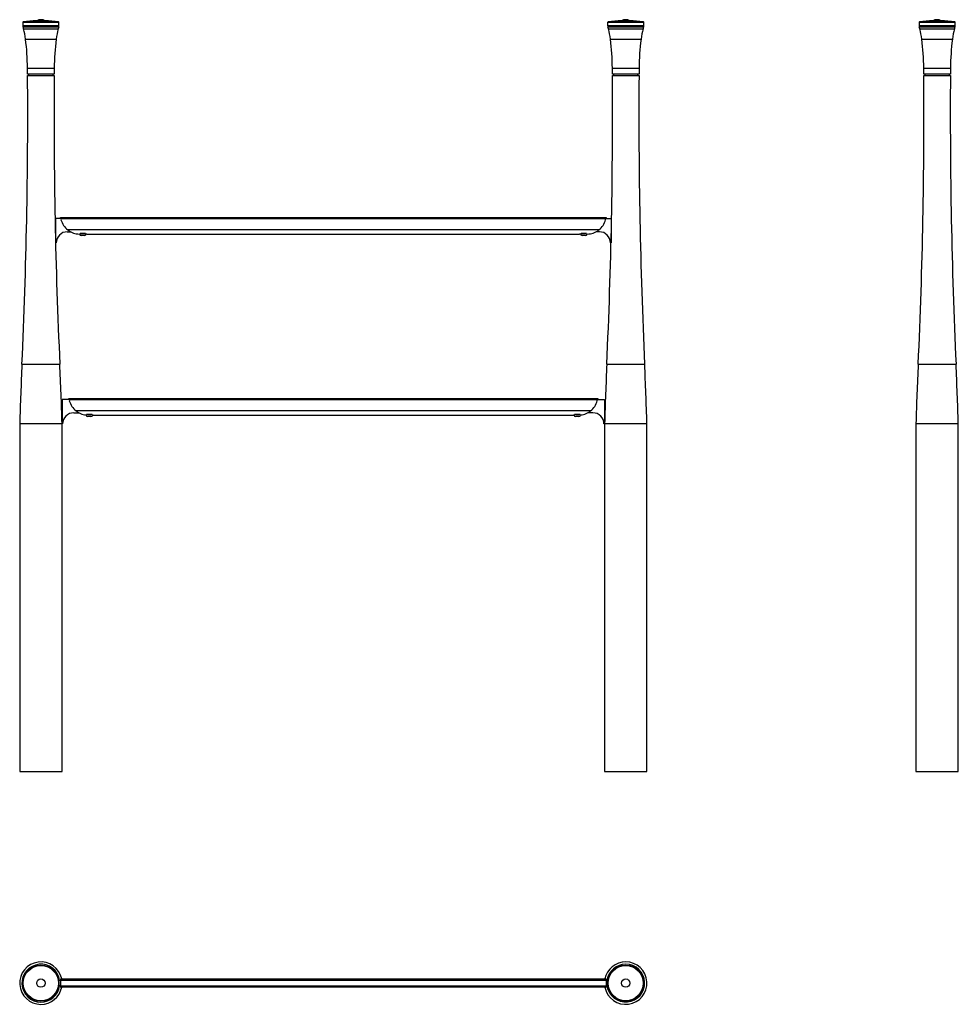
# Model space of a CAD drawing. Header units: millimetres. Extents: x 58 to 227, y 23 to 200.
import ezdxf

# ---------------------------------------------------------------- set-up
doc = ezdxf.new("R2010")
doc.units = ezdxf.units.MM

msp = doc.modelspace()

# ---------------------------------------------------------------- linework, layer by layer
at = {"color": 7, "linetype": 'Continuous', "lineweight": 25}
for p, q in [((58.9, 199.23), (58.9, 198.65)), ((62.9, 199.51), (61.4, 199.51)), ((65.4, 198.65), (65.4, 199.23)), ((163.9, 199.23), (163.9, 198.65)), ((167.15, 199.51), (166.4, 199.51)), ((167.9, 199.51), (167.15, 199.51)), ((170.4, 198.65), (170.4, 199.23)), ((219.81, 199.23), (219.81, 198.65)), ((223.8, 199.51), (222.31, 199.51)), ((226.31, 198.65), (226.31, 199.23)), ((64.54, 189.91), (59.76, 189.91)), ((59.77, 189.71), (62.15, 189.71)), ((59.95, 189.91), (59.95, 189.71)), ((62.15, 189.71), (64.54, 189.71)), ((64.35, 189.71), (64.35, 189.91)), ((169.54, 189.91), (164.76, 189.91)), ((164.77, 189.71), (169.54, 189.71)), ((164.95, 189.91), (164.95, 189.71)), ((169.35, 189.71), (169.35, 189.91)), ((225.45, 189.91), (220.67, 189.91)), ((220.67, 189.71), (225.44, 189.71)), ((220.86, 189.91), (220.86, 189.71)), ((225.26, 189.71), (225.26, 189.91)), ((64.79, 164.03), (64.79, 159.63)), ((65.7, 164.03), (64.79, 164.03)), ((65.72, 163.96), (65.65, 164.21)), ((65.65, 164.21), (163.65, 164.21)), ((65.72, 163.96), (65.76, 163.81)), ((163.59, 163.96), (65.72, 163.96)), ((163.54, 163.81), (163.59, 163.96)), ((163.65, 164.21), (163.59, 163.96)), ((163.6, 164.03), (164.52, 164.03)), ((164.52, 164.03), (164.52, 159.63)), ((66.89, 161.63), (67.49, 161.63)), ((162.33, 161.96), (66.98, 161.96)), ((70.18, 161.3), (69.2, 161.3)), ((69.97, 160.97), (69.41, 160.97)), ((70.45, 161.21), (158.86, 161.21)), ((160.1, 161.3), (159.13, 161.3)), ((159.89, 160.97), (159.34, 160.97)), ((162.42, 161.63), (161.82, 161.63)), ((64.79, 159.63), (64.89, 159.63)), ((164.52, 159.63), (164.42, 159.63)), ((65.96, 131.53), (65.96, 127.13)), ((67.2, 131.53), (65.96, 131.53)), ((67.22, 131.46), (67.15, 131.71)), ((67.15, 131.71), (162.15, 131.71)), ((67.22, 131.46), (67.26, 131.31)), ((162.09, 131.46), (67.22, 131.46)), ((162.04, 131.31), (162.09, 131.46)), ((162.15, 131.71), (162.09, 131.46)), ((162.1, 131.53), (163.35, 131.53)), ((163.35, 131.53), (163.35, 127.13)), ((68.06, 129.13), (68.99, 129.13)), ((160.83, 129.46), (68.48, 129.46)), ((161.25, 129.13), (160.32, 129.13)), ((71.37, 128.8), (70.34, 128.8)), ((71.13, 128.47), (70.58, 128.47)), ((71.55, 128.71), (157.76, 128.71)), ((158.97, 128.8), (157.94, 128.8)), ((158.73, 128.47), (158.18, 128.47)), ((58.35, 127.21), (58.35, 64.71)), ((58.35, 127.21), (62.15, 127.21)), ((62.15, 127.21), (65.96, 127.21)), ((65.96, 64.71), (65.96, 127.13)), ((65.96, 127.13), (66.06, 127.13)), ((163.35, 127.13), (163.25, 127.13)), ((163.35, 127.21), (170.96, 127.21)), ((163.35, 127.13), (163.35, 64.71)), ((170.96, 64.71), (170.96, 127.21)), ((219.25, 127.21), (219.25, 64.71)), ((219.25, 127.21), (226.86, 127.21)), ((226.86, 64.71), (226.86, 127.21)), ((58.35, 64.71), (62.15, 64.71)), ((62.15, 64.71), (65.96, 64.71)), ((163.35, 64.71), (170.96, 64.71)), ((219.25, 64.71), (226.86, 64.71)), ((65.65, 27.22), (65.36, 27.22)), ((65.65, 27.22), (65.65, 26.22)), ((163.65, 27.22), (65.65, 27.22)), ((65.72, 27.47), (163.59, 27.47)), ((163.65, 27.22), (163.94, 27.22)), ((163.65, 27.22), (163.65, 26.22)), ((65.65, 26.22), (65.36, 26.22)), ((65.65, 26.22), (163.65, 26.22)), ((163.59, 25.97), (65.72, 25.97)), ((163.65, 26.22), (163.94, 26.22))]:
    msp.add_line(p, q, dxfattribs=at)
at = {"color": 8, "linetype": 'Continuous', "lineweight": 25}
for p, q in [((62.15, 199.23), (58.9, 199.23)), ((58.9, 198.65), (65.4, 198.65)), ((65.36, 198.4), (58.95, 198.4)), ((58.99, 199.33), (65.32, 199.33)), ((59.05, 198.07), (62.15, 198.07)), ((65.4, 199.23), (62.15, 199.23)), ((62.15, 198.07), (65.25, 198.07)), ((170.4, 199.23), (163.9, 199.23)), ((163.9, 198.65), (167.15, 198.65)), ((167.15, 198.4), (163.95, 198.4)), ((163.99, 199.33), (167.15, 199.33)), ((164.05, 198.07), (170.25, 198.07)), ((167.15, 199.33), (170.32, 199.33)), ((167.15, 198.65), (170.4, 198.65)), ((170.36, 198.4), (167.15, 198.4)), ((226.31, 199.23), (219.81, 199.23)), ((219.81, 198.65), (226.31, 198.65)), ((226.26, 198.4), (219.85, 198.4)), ((219.89, 199.33), (226.22, 199.33)), ((219.96, 198.07), (226.16, 198.07)), ((59.4, 196.23), (62.15, 196.23)), ((62.15, 196.23), (64.9, 196.23)), ((164.4, 196.23), (169.9, 196.23)), ((220.31, 196.23), (225.81, 196.23)), ((59.75, 191.02), (62.15, 191.02)), ((62.15, 191.02), (64.55, 191.02)), ((164.75, 191.02), (169.55, 191.02)), ((220.66, 191.02), (225.46, 191.02)), ((70.19, 161.29), (69.19, 161.29)), ((160.11, 161.29), (159.11, 161.29)), ((58.75, 137.87), (62.15, 137.87)), ((62.15, 137.87), (65.55, 137.87)), ((163.75, 137.87), (170.55, 137.87)), ((219.66, 137.87), (226.46, 137.87)), ((71.37, 128.79), (70.34, 128.79)), ((158.97, 128.79), (157.94, 128.79))]:
    msp.add_line(p, q, dxfattribs=at)
at = {"color": 7, "linetype": 'Continuous', "lineweight": 25}
for centre, radius in [((62.15, 26.72), 3.25), ((62.15, 26.72), 3.16), ((167.15, 26.72), 3.25), ((167.15, 26.72), 3.16), ((62.15, 26.72), 0.748), ((167.15, 26.72), 0.748)]:
    msp.add_circle(centre, radius, dxfattribs=at)
for centre, radius, start, end in [((59, 199.23), 0.1, 97.9186, 180), ((59.6, 198.65), 0.7, 180, 200.9005), ((56.15, 197.33), 3, 14.3388, 20.9005), ((61.74, 179.52), 20, 90.9737, 97.9186), ((44.52, 194.36), 15, 7.1694, 14.3388), ((62.15, 198.21), 1.5, 60.0736, 119.9264), ((62.56, 179.52), 20, 82.0814, 89.0263), ((79.79, 194.36), 15, 165.6612, 172.8306), ((68.16, 197.33), 3, 159.0995, 165.6612), ((65.3, 199.23), 0.1, 0, 82.0814), ((64.7, 198.65), 0.7, 339.0995, 0), ((164, 199.23), 0.1, 97.9186, 180), ((164.6, 198.65), 0.7, 180, 200.9005), ((161.15, 197.33), 3, 14.3388, 20.9005), ((166.74, 179.52), 20, 90.9737, 97.9186), ((149.52, 194.36), 15, 7.1694, 14.3388), ((167.15, 198.21), 1.5, 60.0736, 119.9264), ((167.56, 179.52), 20, 82.0814, 89.0263), ((184.79, 194.36), 15, 165.6612, 172.8306), ((173.16, 197.33), 3, 159.0995, 165.6612), ((170.3, 199.23), 0.1, 0, 82.0814), ((169.7, 198.65), 0.7, 339.0995, 0), ((219.91, 199.23), 0.1, 97.9186, 180), ((220.51, 198.65), 0.7, 180, 200.9005), ((217.05, 197.33), 3, 14.3388, 20.9005), ((222.65, 179.52), 20, 90.9737, 97.9186), ((205.42, 194.36), 15, 7.1694, 14.3388), ((223.06, 198.21), 1.5, 60.0736, 119.9264), ((223.46, 179.52), 20, 82.0814, 89.0263), ((240.69, 194.36), 15, 165.6612, 172.8306), ((229.06, 197.33), 3, 159.0995, 165.6612), ((226.21, 199.23), 0.1, 0, 82.0814), ((225.61, 198.65), 0.7, 339.0995, 0), ((14.75, 190.61), 45, 0.517, 7.1694), ((109.55, 190.61), 45, 172.8306, 179.483), ((119.75, 190.61), 45, 0.517, 7.1694), ((214.55, 190.61), 45, 172.8306, 179.483), ((175.66, 190.61), 45, 0.517, 7.1694), ((270.45, 190.61), 45, 172.8306, 179.483), ((-910.21, 182.27), 970, 0.45169, 0.51703), ((1034.51, 182.27), 970, 179.48297, 179.54831), ((-805.21, 182.27), 970, 0.45169, 0.51703), ((1139.51, 182.27), 970, 179.48297, 179.54831), ((-749.3, 182.27), 970, 0.45169, 0.51703), ((1195.42, 182.27), 970, 179.48297, 179.54831), ((-910.21, 182.77), 970, 357.34722, 0.41034), ((1034.51, 182.77), 970, 179.58966, 182.65278), ((-805.21, 182.77), 970, 357.34722, 0.41034), ((1139.51, 182.77), 970, 179.58966, 182.65278), ((-749.3, 182.77), 970, 357.34722, 0.41034), ((1195.42, 182.77), 970, 179.58966, 182.65278), ((69.14, 164.71), 3.5, 195, 231.7868), ((160.16, 164.71), 3.5, 308.2132, 345), ((66.89, 159.63), 2, 90, 180), ((69.41, 161.29), 0.324, 190.8766, 270), ((69.97, 161.29), 0.324, 270, 0), ((159.34, 161.29), 0.324, 180, 270), ((159.89, 161.29), 0.324, 270, 349.1825), ((162.42, 159.63), 2, 0, 90), ((699.07, 108.2), 641, 177.34722, 178.30062), ((-574.76, 108.2), 641, 1.69938, 2.65278), ((804.07, 108.2), 641, 177.34722, 178.30062), ((-469.76, 108.2), 641, 1.69938, 2.65278), ((859.97, 108.2), 641, 177.34722, 178.30062), ((-413.86, 108.2), 641, 1.69938, 2.65278), ((70.64, 132.21), 3.5, 195, 231.7868), ((158.66, 132.21), 3.5, 308.2132, 345), ((68.06, 127.13), 2, 90, 180), ((161.25, 127.13), 2, 0, 90), ((70.58, 128.79), 0.324, 186.9263, 270), ((71.13, 128.79), 0.324, 270, 353.1364), ((158.18, 128.79), 0.324, 186.9323, 270), ((158.73, 128.79), 0.324, 270, 353.1478), ((62.15, 26.72), 3.81, 11.368, 270), ((167.15, 26.72), 3.81, 90, 168.632), ((167.15, 26.72), 3.81, 191.368, 90), ((62.15, 26.72), 3.81, 270, 348.632)]:
    msp.add_arc(centre, radius, start, end, dxfattribs=at)
at = {"color": 8, "linetype": 'Continuous', "lineweight": 25}
for centre, start, end in [((62.15, 26.72), 8.4565, 270), ((167.15, 26.72), 90, 171.5435), ((167.15, 26.72), 188.4565, 90), ((62.15, 26.72), 270, 351.5435)]:
    msp.add_arc(centre, 3.4, start, end, dxfattribs=at)
at = {"color": 7, "linetype": 'Continuous', "lineweight": 25}
for centre, start_param, end_param in [((65.72, 27.22), 0, 1.570796), ((163.59, 27.22), 4.712389, 6.283185), ((65.72, 26.22), 1.570796, 3.141593), ((163.59, 26.22), 3.141593, 4.712389)]:
    msp.add_ellipse(centre, major_axis=(0, 0.25), ratio=0.267949, start_param=start_param, end_param=end_param, dxfattribs=at)
for points, knots in [([(66.98, 161.96), (67.07, 161.9), (67.24, 161.77), (67.58, 161.57), (67.99, 161.4), (68.5, 161.25), (68.86, 161.23), (69.06, 161.21)], [0, 0, 0, 0, 0.138254, 0.280041, 0.502406, 0.730802, 1, 1, 1, 1]), ([(69.06, 161.21), (69.06, 161.22), (69.07, 161.22), (69.11, 161.24), (69.14, 161.25), (69.14, 161.25)], [0, 0, 0, 0, 0.428018, 0.944956, 1, 1, 1, 1]), ([(70.18, 161.29), (70.19, 161.29), (70.24, 161.29), (70.31, 161.27), (70.39, 161.24), (70.45, 161.22), (70.45, 161.22), (70.45, 161.22)], [0, 0, 0, 0, 0.07318, 0.301984, 0.547136, 0.805982, 1, 1, 1, 1]), ([(158.86, 161.22), (158.86, 161.21), (158.85, 161.21), (158.87, 161.22), (158.93, 161.25), (159.01, 161.28), (159.08, 161.29), (159.12, 161.29)], [0, 0, 0, 0, 0.049212, 0.277541, 0.509429, 0.761103, 1, 1, 1, 1]), ([(160.17, 161.25), (160.17, 161.25), (160.21, 161.23), (160.24, 161.22), (160.25, 161.22), (160.25, 161.21)], [0, 0, 0, 0, 0.15881, 0.747328, 1, 1, 1, 1]), ([(160.25, 161.21), (160.44, 161.23), (160.8, 161.25), (161.31, 161.39), (161.72, 161.57), (162.06, 161.76), (162.24, 161.9), (162.33, 161.96)], [0, 0, 0, 0, 0.2692, 0.491938, 0.71996, 0.85847, 1, 1, 1, 1]), ([(68.48, 129.46), (68.57, 129.4), (68.74, 129.27), (69.08, 129.07), (69.49, 128.9), (69.89, 128.79), (70.13, 128.75), (70.21, 128.74)], [0, 0, 0, 0, 0.1643207, 0.3328402, 0.5971294, 0.8685876, 1, 1, 1, 1]), ([(159.09, 128.74), (159.17, 128.75), (159.41, 128.79), (159.81, 128.89), (160.22, 129.07), (160.56, 129.26), (160.74, 129.4), (160.83, 129.46)], [0, 0, 0, 0, 0.131414, 0.396147, 0.66716, 0.831785, 1, 1, 1, 1]), ([(70.21, 128.74), (70.22, 128.74), (70.25, 128.75), (70.29, 128.77), (70.33, 128.78), (70.34, 128.78)], [0, 0, 0, 0, 0.1689802, 0.85052, 1, 1, 1, 1]), ([(71.36, 128.78), (71.38, 128.78), (71.43, 128.77), (71.49, 128.74), (71.55, 128.72), (71.55, 128.72), (71.55, 128.72)], [0, 0, 0, 0, 0.1273707, 0.4338492, 0.7574478, 1, 1, 1, 1]), ([(157.76, 128.72), (157.76, 128.71), (157.75, 128.71), (157.77, 128.72), (157.83, 128.75), (157.89, 128.77), (157.93, 128.78), (157.94, 128.78)], [0, 0, 0, 0, 0.0602866, 0.339998, 0.6240696, 0.9323794, 1, 1, 1, 1]), ([(158.96, 128.78), (158.98, 128.78), (159.03, 128.77), (159.07, 128.75), (159.09, 128.74), (159.09, 128.74)], [0, 0, 0, 0, 0.281122, 0.957555, 1, 1, 1, 1])]:
    msp.add_open_spline(points, degree=3, knots=knots, dxfattribs=at)

doc.saveas('drawing.dxf')
